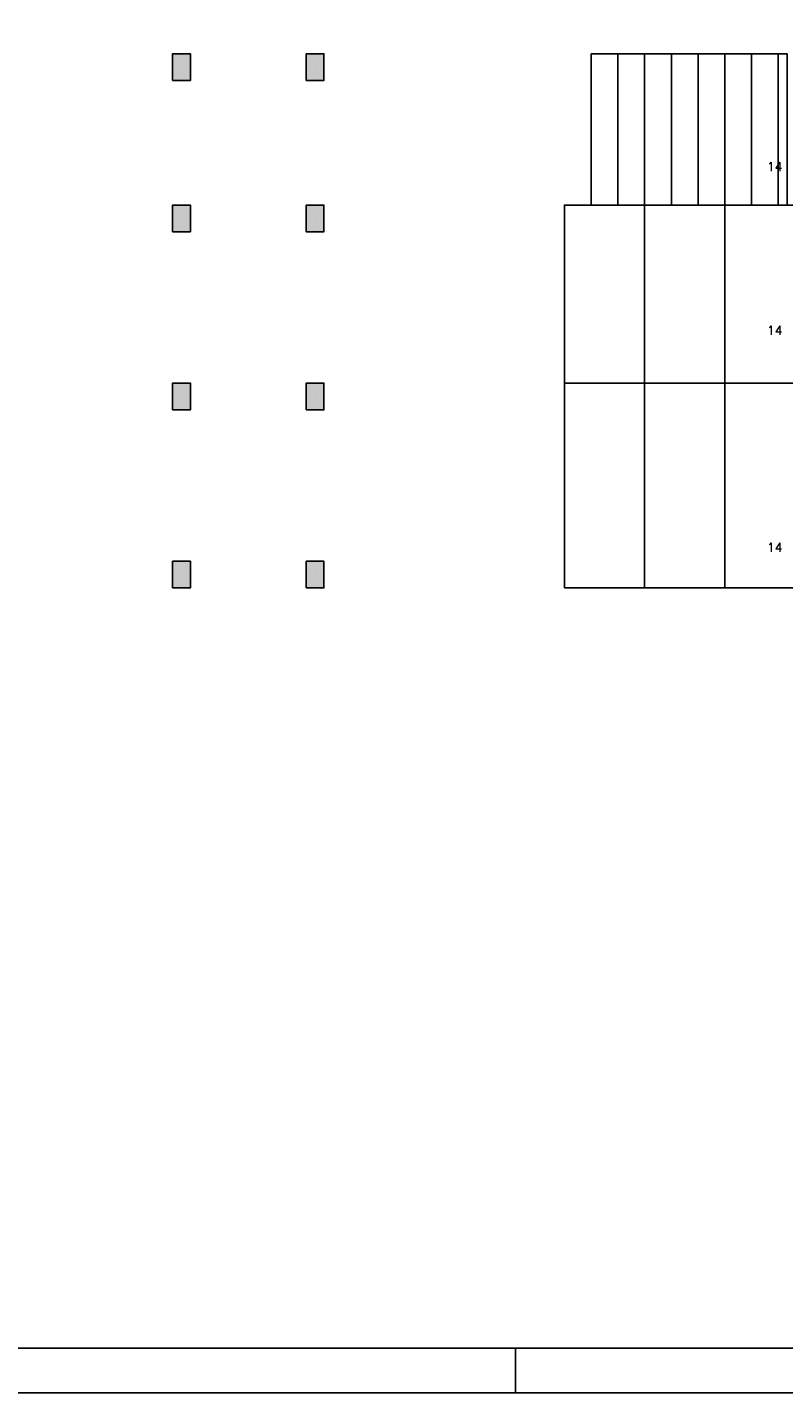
# Model space of a CAD drawing. Extents: x 0 to 84.1, y 0 to 59.4.
# Tile 5 of 9: x 36.1 to 53.1, y 0 to 30.7. Entities that reach past the tile are written whole.
import ezdxf

# ---------------------------------------------------------------- set-up
doc = ezdxf.new("R2010")
doc.units = 0
doc.header["$MEASUREMENT"] = 0
for name, color, linetype in [('1', 1, 'CONTINUOUS'), ('2', 2, 'CONTINUOUS'), ('9', 9, 'CONTINUOUS')]:
    doc.layers.add(name, color=color, linetype=linetype)
doc.styles.get("Standard").update_dxf_attribs({"font": 'ROMANS.SHX'})

msp = doc.modelspace()

# ---------------------------------------------------------------- linework, layer by layer
at = {"layer": '1', "linetype": 'Continuous'}
for p, q in [((39.6, 29.779), (39.6, 29.779)), ((42.6, 29.779), (42.6, 29.779)), ((39.6, 26.379), (39.6, 26.379)), ((42.6, 26.379), (42.6, 26.379)), ((39.6, 22.379), (39.6, 22.379)), ((42.6, 22.379), (42.6, 22.379)), ((39.6, 18.379), (39.6, 18.379)), ((42.6, 18.379), (42.6, 18.379))]:
    msp.add_line(p, q, dxfattribs=at)
for points in [[(48.8, 26.679), (48.8, 30.079), (49.4, 30.079), (49.4, 26.679), (48.8, 26.679)], [(49.4, 26.679), (49.4, 30.079), (50, 30.079), (50, 26.679), (49.4, 26.679)], [(50, 26.679), (50, 30.079), (50.6, 30.079), (50.6, 26.679), (50, 26.679)], [(50.6, 26.679), (50.6, 30.079), (51.2, 30.079), (51.2, 26.679), (50.6, 26.679)], [(51.2, 26.679), (51.2, 30.079), (51.8, 30.079), (51.8, 26.679), (51.2, 26.679)], [(51.8, 26.679), (51.8, 30.079), (52.4, 30.079), (52.4, 26.679), (51.8, 26.679)], [(52.4, 26.679), (52.4, 30.079), (53, 30.079), (53, 26.679), (52.4, 26.679)], [(53, 26.679), (53, 30.079), (53.2, 30.079), (53.2, 26.679), (53, 26.679)], [(48.2, 22.679), (48.2, 26.679), (50, 26.679), (50, 22.679), (48.2, 22.679)], [(50, 22.679), (50, 26.679), (51.8, 26.679), (51.8, 22.679), (50, 22.679)], [(51.8, 22.679), (51.8, 26.679), (53.6, 26.679), (53.6, 22.679), (51.8, 22.679)], [(48.2, 18.079), (48.2, 22.679), (50, 22.679), (50, 18.079), (48.2, 18.079)], [(50, 18.079), (50, 22.679), (51.8, 22.679), (51.8, 18.079), (50, 18.079)], [(51.8, 18.079), (51.8, 22.679), (53.6, 22.679), (53.6, 18.079), (51.8, 18.079)]]:
    msp.add_lwpolyline(points, dxfattribs=at)
at = {"layer": '2', "linetype": 'Continuous'}
for p, q in [((47.1, 0), (47.1, 1)), ((0, 0), (84.1, 0))]:
    msp.add_line(p, q, dxfattribs=at)
for points in [[(83.1, 1), (2.5, 1), (2.5, 58.4), (83.1, 58.4), (83.1, 1)], [(39.4, 29.479), (39.8, 29.479), (39.8, 30.079), (39.4, 30.079), (39.4, 29.479)], [(42.4, 29.479), (42.8, 29.479), (42.8, 30.079), (42.4, 30.079), (42.4, 29.479)], [(39.4, 26.079), (39.8, 26.079), (39.8, 26.679), (39.4, 26.679), (39.4, 26.079)], [(42.4, 26.079), (42.8, 26.079), (42.8, 26.679), (42.4, 26.679), (42.4, 26.079)], [(39.4, 22.079), (39.8, 22.079), (39.8, 22.679), (39.4, 22.679), (39.4, 22.079)], [(42.4, 22.079), (42.8, 22.079), (42.8, 22.679), (42.4, 22.679), (42.4, 22.079)], [(39.4, 18.079), (39.8, 18.079), (39.8, 18.679), (39.4, 18.679), (39.4, 18.079)], [(42.4, 18.079), (42.8, 18.079), (42.8, 18.679), (42.4, 18.679), (42.4, 18.079)]]:
    msp.add_lwpolyline(points, dxfattribs=at)
at = {"layer": '9', "linetype": 'Continuous'}
for points in [[(39.4, 29.479), (39.8, 29.479), (39.8, 30.079)], [(39.4, 29.479), (39.8, 30.079), (39.4, 30.079)], [(39.4, 29.479), (39.4, 30.079), (39.4, 29.479)], [(42.4, 29.479), (42.8, 29.479), (42.8, 30.079)], [(42.4, 29.479), (42.8, 30.079), (42.4, 30.079)], [(42.4, 29.479), (42.4, 30.079), (42.4, 29.479)], [(39.4, 26.079), (39.8, 26.079), (39.8, 26.679)], [(39.4, 26.079), (39.8, 26.679), (39.4, 26.679)], [(39.4, 26.079), (39.4, 26.679), (39.4, 26.079)], [(42.4, 26.079), (42.8, 26.079), (42.8, 26.679)], [(42.4, 26.079), (42.8, 26.679), (42.4, 26.679)], [(42.4, 26.079), (42.4, 26.679), (42.4, 26.079)], [(39.4, 22.079), (39.8, 22.079), (39.8, 22.679)], [(39.4, 22.079), (39.8, 22.679), (39.4, 22.679)], [(39.4, 22.079), (39.4, 22.679), (39.4, 22.079)], [(42.4, 22.079), (42.8, 22.079), (42.8, 22.679)], [(42.4, 22.079), (42.8, 22.679), (42.4, 22.679)], [(42.4, 22.079), (42.4, 22.679), (42.4, 22.079)], [(39.4, 18.079), (39.8, 18.079), (39.8, 18.679)], [(39.4, 18.079), (39.8, 18.679), (39.4, 18.679)], [(39.4, 18.079), (39.4, 18.679), (39.4, 18.079)], [(42.4, 18.079), (42.8, 18.079), (42.8, 18.679)], [(42.4, 18.079), (42.8, 18.679), (42.4, 18.679)], [(42.4, 18.079), (42.4, 18.679), (42.4, 18.079)]]:
    msp.add_solid(points, dxfattribs=at)

# ---------------------------------------------------------------- texts
at = {"layer": '2', "linetype": 'Continuous'}
for p in [(52.75, 27.444), (52.75, 23.768), (52.75, 18.891)]:
    msp.add_text('14', height=0.2, dxfattribs=at).set_placement(p)

doc.saveas('drawing.dxf')
